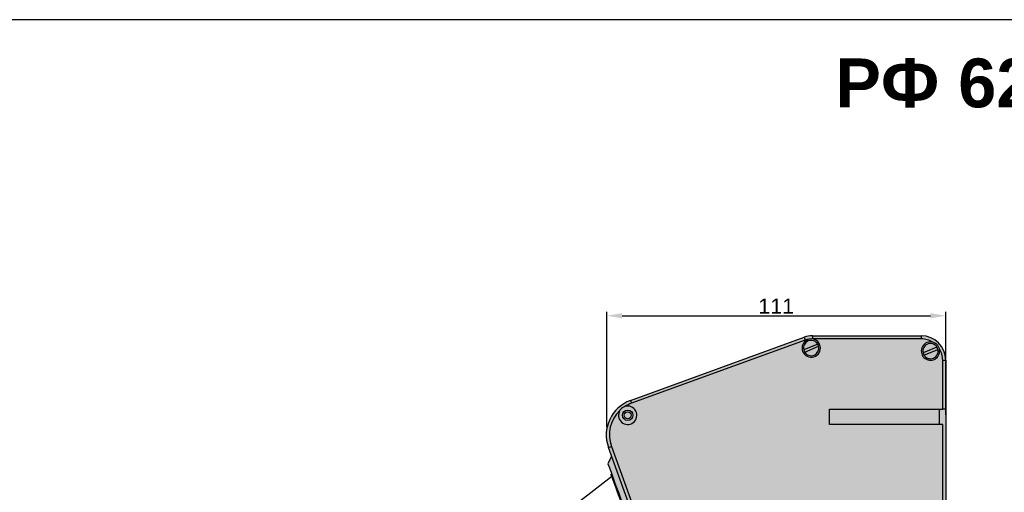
# Model space of a CAD drawing. Header units: millimetres. Extents: x 1690 to 10670, y 1931 to 4673.
# Tile 15 of 48: x 5088 to 5410, y 2595 to 2749. Entities that reach past the tile are written whole.
import ezdxf

# ---------------------------------------------------------------- set-up
doc = ezdxf.new("R2010")
doc.units = ezdxf.units.MM
doc.styles.get("Standard").update_dxf_attribs({"font": 'arial.ttf'})
doc.dimstyles.new('ISO-25', dxfattribs={"dimtxt": 2.5, "dimasz": 2.5, "dimexe": 1.25, "dimexo": 0.625, "dimtad": 1, "dimdec": 0, "dimtxsty": 'Standard', "dimcen": 2.5, "dimadec": 0, "dimazin": 0, "dimtfac": 1, "dimtdec": 0, "dimtmove": 0, "dimatfit": 3, "dimfxl": 0, "dimarcsym": 0})

# ---------------------------------------------------------------- blocks, each defined once
blk = doc.blocks.new('*D220')
at = {"color": 0, "lineweight": -2, "transparency": 16777216}
for p, q in [((5279.92, 2616.03), (5279.92, 2653.77)), ((5390.77, 2620.14), (5390.77, 2653.77)), ((5284.92, 2652.52), (5385.77, 2652.52))]:
    blk.add_line(p, q, dxfattribs=at)
at = {"color": 0, "transparency": 16777216}
for points in [[(5284.92, 2653.36), (5284.92, 2651.69), (5279.92, 2652.52)], [(5385.77, 2653.36), (5385.77, 2651.69), (5390.77, 2652.52)]]:
    blk.add_solid(points, dxfattribs=at)
at = {"layer": 'Defpoints', "color": 0, "transparency": 16777216}
for p in [(5390.77, 2652.52), (5390.77, 2619.52), (5279.92, 2615.41)]:
    blk.add_point(p, dxfattribs=at)
at = {"color": 0, "transparency": 16777216, "insert": (5335.35, 2655.66), "char_height": 5, "attachment_point": 5}
blk.add_mtext('111', dxfattribs=at)

msp = doc.modelspace()

# ---------------------------------------------------------------- hatches: boundary and pattern name
h = msp.add_hatch(color=254)
h.dxf.hatch_style = 1
h.paths.add_polyline_path([(5390.77, 2637.96, 0.414214), (5382.77, 2645.96), (5347.18, 2645.96, 0.087489), (5344.45, 2645.47), (5287.67, 2624.81, 0.211779), (5280.66, 2618.06, 0.186103), (5280.5, 2609.43), (5281.52, 2606.61), (5312.05, 2522.74), (5312.99, 2523.08, -0.176326), (5313.77, 2518.63), (5312.77, 2518.63), (5312.77, 2405.96), (5322.93, 2405.96, -0.198912), (5320.1, 2407.13), (5315.44, 2411.78, -0.198915), (5314.27, 2414.61), (5314.27, 2516.96, -0.8391), (5325.91, 2519.01), (5345.26, 2465.85, -0.087489), (5348.27, 2448.75), (5348.27, 2436.21), (5352.91, 2433.84), (5352.18, 2432.42), (5353.34, 2431.83), (5353.95, 2433.03), (5355.38, 2432.3), (5349.61, 2420.99), (5348.27, 2421.67), (5348.27, 2408.81, -0.234324), (5349.31, 2407.97), (5354, 2397.69), (5352.55, 2397.02), (5353.09, 2395.84), (5354.31, 2396.4), (5354.98, 2394.95), (5348.27, 2391.88), (5348.27, 2343.96, -0.4251), (5344.42, 2339.96), (5318.27, 2339.96, -0.414276), (5314.27, 2343.96), (5314.27, 2371.96, -0.414067), (5318.27, 2375.96), (5313.77, 2375.96), (5313.77, 2342.96, -0.298217), (5305.97, 2331.04, 0.298217), (5301.77, 2324.63), (5301.77, 2299.96), (5300.77, 2299.95, 0.414028), (5304.77, 2295.96), (5304.77, 2296.96), (5367.77, 2296.96), (5367.77, 2319.96, -0.414214), (5375.77, 2327.96), (5390.77, 2327.96), (5390.77, 2539.96, 0.414214), (5386.77, 2543.96), (5383.77, 2543.96, -1), (5383.77, 2557.96), (5386.77, 2557.96, 0.414214), (5390.77, 2561.96)])
h = msp.add_hatch(color=254)
h.dxf.hatch_style = 1
edge = h.paths.add_edge_path()
edge.add_line((5281.52, 2606.61), (5280.33, 2604.05))
edge.add_line((5280.33, 2604.05), (5280.8, 2602.74))
edge.add_line((5280.8, 2602.74), (5281.32, 2601.3))
edge.add_line((5281.32, 2601.3), (5281.9, 2599.73))
edge.add_line((5281.9, 2599.73), (5282.51, 2598.05))
edge.add_line((5282.51, 2598.05), (5283.15, 2596.28))
edge.add_line((5283.15, 2596.28), (5283.83, 2594.43))
edge.add_line((5283.83, 2594.43), (5284.52, 2592.52))
edge.add_line((5284.52, 2592.52), (5285.23, 2590.58))
edge.add_spline(control_points=[(5285.23, 2590.58), (5285.36, 2590.42), (5285.5, 2590.25), (5285.62, 2590.08)], knot_values=[0, 0, 0, 0, 0.190492, 0.190492, 0.190492, 0.190492], degree=3, periodic=0)
edge.add_spline(control_points=[(5285.62, 2590.08), (5285.72, 2589.94), (5285.97, 2589.56), (5286.26, 2588.83), (5286.38, 2588.06), (5286.37, 2587.61), (5286.37, 2587.44)], knot_values=[0.190492, 0.190492, 0.190492, 0.190492, 0.338622, 0.589585, 0.840193, 1, 1, 1, 1], degree=3, periodic=0)
edge.add_line((5286.37, 2587.44), (5287.08, 2585.5))
edge.add_line((5287.08, 2585.5), (5287.77, 2583.59))
edge.add_line((5287.77, 2583.59), (5288.44, 2581.74))
edge.add_line((5288.44, 2581.74), (5289.09, 2579.97))
edge.add_line((5289.09, 2579.97), (5289.7, 2578.29))
edge.add_line((5289.7, 2578.29), (5290.27, 2576.72))
edge.add_line((5290.27, 2576.72), (5290.8, 2575.28))
edge.add_line((5290.8, 2575.28), (5291.27, 2573.98))
edge.add_line((5291.27, 2573.98), (5293.83, 2572.78))
edge.add_line((5293.83, 2572.78), (5281.52, 2606.61))

# ---------------------------------------------------------------- linework, layer by layer
for p, q in [((5287.67, 2624.81), (5344.45, 2645.47)), ((5344.79, 2644.53), (5288.01, 2623.87)), ((5348.9, 2643.27), (5344.34, 2641.38)), ((5344.45, 2645.47), (5344.79, 2644.53)), ((5346.93, 2644.95), (5346, 2644.86)), ((5347.18, 2645.96), (5347.18, 2644.96)), ((5347.18, 2645.96), (5382.77, 2645.96)), ((5382.77, 2644.96), (5347.18, 2644.96)), ((5382.77, 2645.96), (5382.77, 2644.96)), ((5344.64, 2640.64), (5349.21, 2642.53)), ((5387.9, 2642.27), (5383.34, 2640.38)), ((5383.64, 2639.64), (5388.21, 2641.53)), ((5389.77, 2637.96), (5390.77, 2637.96)), ((5389.77, 2621.96), (5389.77, 2637.96)), ((5390.77, 2637.96), (5390.77, 2621.96)), ((5287.67, 2624.81), (5288.01, 2623.87)), ((5352.77, 2616.96), (5352.77, 2621.96)), ((5352.77, 2621.96), (5388.77, 2621.96)), ((5388.77, 2616.96), (5388.77, 2621.96)), ((5388.77, 2621.96), (5389.77, 2621.96)), ((5390.77, 2621.96), (5389.77, 2621.96)), ((5390.77, 2621.96), (5390.77, 2561.96)), ((5388.77, 2616.96), (5352.77, 2616.96)), ((5389.77, 2616.96), (5388.77, 2616.96)), ((5389.77, 2568.96), (5389.77, 2616.96)), ((5280.5, 2609.43), (5281.44, 2609.77)), ((5312.05, 2522.74), (5280.5, 2609.43)), ((5281.44, 2609.77), (5307.22, 2538.93)), ((5281.52, 2606.61), (5280.33, 2604.05)), ((5281.52, 2600.76), (5281.34, 2600.69))]:
    msp.add_line(p, q)
at = {"color": 1}
msp.add_line((5281.62, 2599.91), (4904.46, 2309.06), dxfattribs=at)
msp.add_lwpolyline([(4807.66, 2749.41), (5712.02, 2749.41), (5712.02, 2063.55), (4807.66, 2063.55)], close=True, dxfattribs=at)
at = {"flags": 128}
for points in [[(5280.33, 2604.05), (5280.8, 2602.74), (5281.32, 2601.3), (5281.9, 2599.73), (5282.51, 2598.05), (5283.15, 2596.28), (5283.83, 2594.43), (5284.52, 2592.52), (5285.23, 2590.58)], [(5285.55, 2589.12), (5284.82, 2591.1), (5284.12, 2593.02), (5283.47, 2594.83), (5282.87, 2596.46), (5282.36, 2597.88), (5281.94, 2599.04), (5281.62, 2599.91), (5281.42, 2600.46), (5281.34, 2600.68), (5281.34, 2600.69)]]:
    msp.add_lwpolyline(points, dxfattribs=at)
for radius in [1.7, 1.15]:
    msp.add_circle((5286.77, 2619.96), radius)
for centre, radius, start, end in [((5346.77, 2641.96), 3, 104.8261, 86.8962), ((5346.77, 2641.96), 2.5, 31.6552, 193.2414), ((5347.18, 2637.96), 8, 90, 110), ((5347.18, 2637.96), 7, 99.6904, 110), ((5347.18, 2637.96), 7, 90, 92.0318), ((5346.77, 2641.96), 2.5, 13.2414, 31.6552), ((5382.77, 2637.96), 8, 0, 90), ((5382.77, 2637.96), 7, 57.451, 90), ((5385.77, 2640.96), 3, 75.2038, 14.7962), ((5385.77, 2640.96), 2.5, 31.6552, 193.2414), ((5346.77, 2641.96), 2.5, 193.2414, 211.6552), ((5346.77, 2641.96), 2.5, 211.6552, 13.2414), ((5385.77, 2640.96), 2.5, 193.2414, 211.6552), ((5385.77, 2640.96), 2.5, 211.6552, 13.2414), ((5385.77, 2640.96), 2.5, 13.2414, 31.6552), ((5382.77, 2637.96), 7, 0, 32.549), ((5291.77, 2613.53), 12, 110, 200), ((5291.77, 2613.53), 11, 110, 122.3888), ((5291.77, 2613.53), 11, 133.3961, 200), ((5286.77, 2619.96), 3, 148.4819, 107.303)]:
    msp.add_arc(centre, radius, start, end)
for points, knots in [([(5388.67, 2641.72), (5388.57, 2642), (5388.38, 2642.56), (5387.77, 2643.25), (5387.12, 2643.67), (5386.7, 2643.81), (5386.54, 2643.86)], [0, 0, 0, 0, 0.282355, 0.5652705, 0.8386098, 1, 1, 1, 1]), ([(5285.88, 2622.82), (5285.63, 2622.72), (5285.12, 2622.52), (5284.55, 2622.02), (5284.31, 2621.66), (5284.21, 2621.52)], [0, 0, 0, 0, 0.382859, 0.76627, 1, 1, 1, 1])]:
    msp.add_open_spline(points, degree=3, knots=knots)

# ---------------------------------------------------------------- texts
at = {"color": 1, "insert": (5354.66, 2736.71), "char_height": 16, "width": 256.4869, "attachment_point": 1}
msp.add_mtext('{\\f@Arial Unicode MS|b1|i0|c204|p34;РФ 625-\\f@Arial Unicode MS|b1|i0|c0|p34;550\\f@Arial Unicode MS|b1|i0|c204|p34;/\\f@Arial Unicode MS|b1|i0|c0|p34;800}', dxfattribs=at)

# ---------------------------------------------------------------- dimensions: what is measured, and where the dimension line sits
dim = msp.add_linear_dim(base=(5390.77, 2652.52), p1=(5279.92, 2615.41), p2=(5390.77, 2619.52), dimstyle='ISO-25', override={"dimtxt": 5, "dimasz": 5})
dim.commit()
dim.dimension.update_dxf_attribs({"geometry": '*D220', "text_midpoint": (5335.35, 2652.52), "dimtype": 160})

doc.saveas('drawing.dxf')
